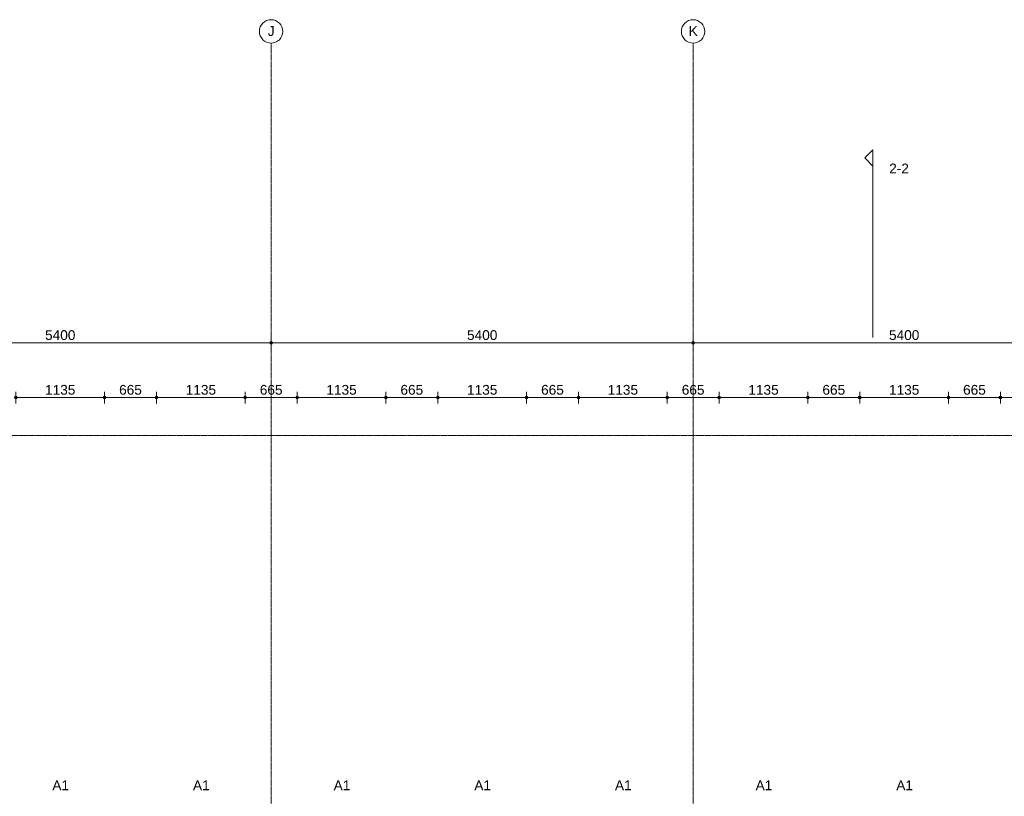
# Model space of a CAD drawing. Header units: millimetres. Extents: x 23523 to 72739, y 19604 to 59318.
# Tile 29 of 44: x 40011 to 52611, y 49386 to 59318. Entities that reach past the tile are written whole.
import ezdxf

# ---------------------------------------------------------------- set-up
doc = ezdxf.new("R2010")
doc.units = ezdxf.units.MM
doc.linetypes.add('stramien', pattern=[22.225, 12.7, -3.175, 3.175, -3.175])
doc.layers.add('00_Algemeen', color=7, linetype='Continuous', lineweight=9, true_color=0x00a600)
doc.layers.add('00_Algemeen-50', color=7, linetype='Continuous', lineweight=9)
doc.layers.add('30_Kozijnen-ramen-deuren', color=7, linetype='Continuous', lineweight=9)
doc.styles.add('Arial', font='arial.ttf', dxfattribs={"height": 125})
doc.dimstyles.new('00_AEE_maatvoering_2_5mm', dxfattribs={"dimscale": 304.8, "dimtxt": 127.532425, "dimasz": 0.459318, "dimexe": 0.246063, "dimexo": 0.0625, "dimgap": 0, "dimtad": 1, "dimdec": 0, "dimzin": 0, "dimdsep": 46, "dimtxsty": 'Arial', "dimblk1": 'DOTSMALL', "dimblk2": 'DOTSMALL', "dimsah": 1, "dimcen": 0.09, "dimdle": 0.246063, "dimazin": 0, "dimtfac": 1, "dimtdec": 4, "dimtix": 1, "dimtmove": 0, "dimatfit": 3, "dimfxl": 0.246063, "dimfxlon": 1, "dimtvp": 1, "dimtolj": 1, "dimtzin": 0, "dimarcsym": 2})

# ---------------------------------------------------------------- blocks, each defined once
blk = doc.blocks.new('Grid - 3 mm-485849-02 tweede verdieping - B')
at = {"layer": '00_Algemeen', "color": 7}
blk.add_circle((0, 0), 3, dxfattribs=at)
blk = doc.blocks.new('Section - Driehoek 45 graden-487097-02 tweede verdieping - B')
at = {"layer": '00_Algemeen', "color": 7}
for p, q in [((-2, 2.12), (-4.12, 0)), ((-4.12, 0), (0.12, 0)), ((0.12, 0), (-2, 2.12))]:
    blk.add_line(p, q, dxfattribs=at)
blk = doc.blocks.new('DIMBLOCK9-02 tweede verdieping - B')
at = {"layer": '00_Algemeen-50', "transparency": 16777216}
h = blk.add_hatch(color=256, dxfattribs=at)
edge = h.paths.add_edge_path()
edge.add_arc((37828, 55185), 17.5, 0, 360)
h = blk.add_hatch(color=256, dxfattribs=at)
edge = h.paths.add_edge_path()
edge.add_arc((43228, 55185), 17.5, 0, 360)
for p, q in [((37828, 55185), (37828, 55260)), ((43228, 55185), (43228, 55260)), ((37828, 55185), (43228, 55185)), ((37828, 55185), (37828, 55110)), ((43228, 55185), (43228, 55110))]:
    blk.add_line(p, q, dxfattribs=at)
for centre in [(37828, 55185), (43228, 55185)]:
    blk.add_circle(centre, 17.5, dxfattribs=at)
at = {"layer": '00_Algemeen-50', "color": 0, "transparency": 16777216, "insert": (40335, 55347), "char_height": 125, "width": 461.47, "attachment_point": 1, "line_spacing_factor": 0.941778, "style": 'Arial'}
blk.add_mtext('5400', dxfattribs=at)
blk = doc.blocks.new('_DotSmall')
at = {"color": 0, "linetype": 'ByBlock', "const_width": 0.5}
blk.add_lwpolyline([(-0.0625, 0, 1), (0.0625, 0, 1)], format="xyb", close=True, dxfattribs=at)
blk = doc.blocks.new('DIMBLOCK10-02 tweede verdieping - B')
at = {"layer": '00_Algemeen-50', "transparency": 16777216}
h = blk.add_hatch(color=256, dxfattribs=at)
edge = h.paths.add_edge_path()
edge.add_arc((43228, 55185), 17.5, 0, 360)
h = blk.add_hatch(color=256, dxfattribs=at)
edge = h.paths.add_edge_path()
edge.add_arc((48628, 55185), 17.5, 0, 360)
for p, q in [((43228, 55185), (43228, 55260)), ((48628, 55185), (48628, 55260)), ((43228, 55185), (48628, 55185)), ((43228, 55185), (43228, 55110)), ((48628, 55185), (48628, 55110))]:
    blk.add_line(p, q, dxfattribs=at)
for centre in [(43228, 55185), (48628, 55185)]:
    blk.add_circle(centre, 17.5, dxfattribs=at)
at = {"layer": '00_Algemeen-50', "color": 0, "transparency": 16777216, "insert": (45735, 55347), "char_height": 125, "width": 461.47, "attachment_point": 1, "line_spacing_factor": 0.941778, "style": 'Arial'}
blk.add_mtext('5400', dxfattribs=at)
blk = doc.blocks.new('DIMBLOCK11-02 tweede verdieping - B')
at = {"layer": '00_Algemeen-50', "transparency": 16777216}
h = blk.add_hatch(color=256, dxfattribs=at)
edge = h.paths.add_edge_path()
edge.add_arc((48628, 55185), 17.5, 0, 360)
h = blk.add_hatch(color=256, dxfattribs=at)
edge = h.paths.add_edge_path()
edge.add_arc((54028, 55185), 17.5, 0, 360)
for p, q in [((48628, 55185), (48628, 55260)), ((54028, 55185), (54028, 55260)), ((48628, 55185), (54028, 55185)), ((48628, 55185), (48628, 55110)), ((54028, 55185), (54028, 55110))]:
    blk.add_line(p, q, dxfattribs=at)
for centre in [(48628, 55185), (54028, 55185)]:
    blk.add_circle(centre, 17.5, dxfattribs=at)
at = {"layer": '00_Algemeen-50', "color": 0, "transparency": 16777216, "insert": (51135, 55347), "char_height": 125, "width": 461.47, "attachment_point": 1, "line_spacing_factor": 0.941778, "style": 'Arial'}
blk.add_mtext('5400', dxfattribs=at)
blk = doc.blocks.new('DIMBLOCK89-02 tweede verdieping - B')
at = {"layer": '00_Algemeen-50', "transparency": 16777216}
h = blk.add_hatch(color=256, dxfattribs=at)
edge = h.paths.add_edge_path()
edge.add_arc((39960, 54485), 17.5, 0, 360)
h = blk.add_hatch(color=256, dxfattribs=at)
edge = h.paths.add_edge_path()
edge.add_arc((41095, 54485), 17.5, 0, 360)
for p, q in [((39960, 54485), (39960, 54560)), ((41095, 54485), (41095, 54560)), ((39960, 54485), (41095, 54485)), ((39960, 54485), (39960, 54410)), ((41095, 54485), (41095, 54410))]:
    blk.add_line(p, q, dxfattribs=at)
for centre in [(39960, 54485), (41095, 54485)]:
    blk.add_circle(centre, 17.5, dxfattribs=at)
at = {"layer": '00_Algemeen-50', "color": 0, "transparency": 16777216, "insert": (40335, 54647), "char_height": 125, "width": 461.47, "attachment_point": 1, "line_spacing_factor": 0.941778, "style": 'Arial'}
blk.add_mtext('1135', dxfattribs=at)
blk = doc.blocks.new('DIMBLOCK90-02 tweede verdieping - B')
at = {"layer": '00_Algemeen-50', "transparency": 16777216}
h = blk.add_hatch(color=256, dxfattribs=at)
edge = h.paths.add_edge_path()
edge.add_arc((41095, 54485), 17.5, 0, 360)
h = blk.add_hatch(color=256, dxfattribs=at)
edge = h.paths.add_edge_path()
edge.add_arc((41760, 54485), 17.5, 0, 360)
for p, q in [((41095, 54485), (41095, 54560)), ((41760, 54485), (41760, 54560)), ((41095, 54485), (41760, 54485)), ((41095, 54485), (41095, 54410)), ((41760, 54485), (41760, 54410))]:
    blk.add_line(p, q, dxfattribs=at)
for centre in [(41095, 54485), (41760, 54485)]:
    blk.add_circle(centre, 17.5, dxfattribs=at)
at = {"layer": '00_Algemeen-50', "color": 0, "transparency": 16777216, "insert": (41283, 54647), "char_height": 125, "width": 346.1, "attachment_point": 1, "line_spacing_factor": 0.941778, "style": 'Arial'}
blk.add_mtext('665', dxfattribs=at)
blk = doc.blocks.new('DIMBLOCK91-02 tweede verdieping - B')
at = {"layer": '00_Algemeen-50', "transparency": 16777216}
h = blk.add_hatch(color=256, dxfattribs=at)
edge = h.paths.add_edge_path()
edge.add_arc((41760, 54485), 17.5, 0, 360)
h = blk.add_hatch(color=256, dxfattribs=at)
edge = h.paths.add_edge_path()
edge.add_arc((42895, 54485), 17.5, 0, 360)
for p, q in [((41760, 54485), (41760, 54560)), ((42895, 54485), (42895, 54560)), ((41760, 54485), (42895, 54485)), ((41760, 54485), (41760, 54410)), ((42895, 54485), (42895, 54410))]:
    blk.add_line(p, q, dxfattribs=at)
for centre in [(41760, 54485), (42895, 54485)]:
    blk.add_circle(centre, 17.5, dxfattribs=at)
at = {"layer": '00_Algemeen-50', "color": 0, "transparency": 16777216, "insert": (42135, 54647), "char_height": 125, "width": 461.47, "attachment_point": 1, "line_spacing_factor": 0.941778, "style": 'Arial'}
blk.add_mtext('1135', dxfattribs=at)
blk = doc.blocks.new('DIMBLOCK92-02 tweede verdieping - B')
at = {"layer": '00_Algemeen-50', "transparency": 16777216}
h = blk.add_hatch(color=256, dxfattribs=at)
edge = h.paths.add_edge_path()
edge.add_arc((42895, 54485), 17.5, 0, 360)
h = blk.add_hatch(color=256, dxfattribs=at)
edge = h.paths.add_edge_path()
edge.add_arc((43560, 54485), 17.5, 0, 360)
for p, q in [((42895, 54485), (42895, 54560)), ((43560, 54485), (43560, 54560)), ((42895, 54485), (43560, 54485)), ((42895, 54485), (42895, 54410)), ((43560, 54485), (43560, 54410))]:
    blk.add_line(p, q, dxfattribs=at)
for centre in [(42895, 54485), (43560, 54485)]:
    blk.add_circle(centre, 17.5, dxfattribs=at)
at = {"layer": '00_Algemeen-50', "color": 0, "transparency": 16777216, "insert": (43083, 54647), "char_height": 125, "width": 346.1, "attachment_point": 1, "line_spacing_factor": 0.941778, "style": 'Arial'}
blk.add_mtext('665', dxfattribs=at)
blk = doc.blocks.new('DIMBLOCK93-02 tweede verdieping - B')
at = {"layer": '00_Algemeen-50', "transparency": 16777216}
h = blk.add_hatch(color=256, dxfattribs=at)
edge = h.paths.add_edge_path()
edge.add_arc((43560, 54485), 17.5, 0, 360)
h = blk.add_hatch(color=256, dxfattribs=at)
edge = h.paths.add_edge_path()
edge.add_arc((44695, 54485), 17.5, 0, 360)
for p, q in [((43560, 54485), (43560, 54560)), ((44695, 54485), (44695, 54560)), ((43560, 54485), (44695, 54485)), ((43560, 54485), (43560, 54410)), ((44695, 54485), (44695, 54410))]:
    blk.add_line(p, q, dxfattribs=at)
for centre in [(43560, 54485), (44695, 54485)]:
    blk.add_circle(centre, 17.5, dxfattribs=at)
at = {"layer": '00_Algemeen-50', "color": 0, "transparency": 16777216, "insert": (43935, 54647), "char_height": 125, "width": 461.47, "attachment_point": 1, "line_spacing_factor": 0.941778, "style": 'Arial'}
blk.add_mtext('1135', dxfattribs=at)
blk = doc.blocks.new('DIMBLOCK94-02 tweede verdieping - B')
at = {"layer": '00_Algemeen-50', "transparency": 16777216}
h = blk.add_hatch(color=256, dxfattribs=at)
edge = h.paths.add_edge_path()
edge.add_arc((44695, 54485), 17.5, 0, 360)
h = blk.add_hatch(color=256, dxfattribs=at)
edge = h.paths.add_edge_path()
edge.add_arc((45360, 54485), 17.5, 0, 360)
for p, q in [((44695, 54485), (44695, 54560)), ((45360, 54485), (45360, 54560)), ((44695, 54485), (45360, 54485)), ((44695, 54485), (44695, 54410)), ((45360, 54485), (45360, 54410))]:
    blk.add_line(p, q, dxfattribs=at)
for centre in [(44695, 54485), (45360, 54485)]:
    blk.add_circle(centre, 17.5, dxfattribs=at)
at = {"layer": '00_Algemeen-50', "color": 0, "transparency": 16777216, "insert": (44883, 54647), "char_height": 125, "width": 346.1, "attachment_point": 1, "line_spacing_factor": 0.941778, "style": 'Arial'}
blk.add_mtext('665', dxfattribs=at)
blk = doc.blocks.new('DIMBLOCK95-02 tweede verdieping - B')
at = {"layer": '00_Algemeen-50', "transparency": 16777216}
h = blk.add_hatch(color=256, dxfattribs=at)
edge = h.paths.add_edge_path()
edge.add_arc((45360, 54485), 17.5, 0, 360)
h = blk.add_hatch(color=256, dxfattribs=at)
edge = h.paths.add_edge_path()
edge.add_arc((46495, 54485), 17.5, 0, 360)
for p, q in [((45360, 54485), (45360, 54560)), ((46495, 54485), (46495, 54560)), ((45360, 54485), (46495, 54485)), ((45360, 54485), (45360, 54410)), ((46495, 54485), (46495, 54410))]:
    blk.add_line(p, q, dxfattribs=at)
for centre in [(45360, 54485), (46495, 54485)]:
    blk.add_circle(centre, 17.5, dxfattribs=at)
at = {"layer": '00_Algemeen-50', "color": 0, "transparency": 16777216, "insert": (45735, 54647), "char_height": 125, "width": 461.47, "attachment_point": 1, "line_spacing_factor": 0.941778, "style": 'Arial'}
blk.add_mtext('1135', dxfattribs=at)
blk = doc.blocks.new('DIMBLOCK96-02 tweede verdieping - B')
at = {"layer": '00_Algemeen-50', "transparency": 16777216}
h = blk.add_hatch(color=256, dxfattribs=at)
edge = h.paths.add_edge_path()
edge.add_arc((46495, 54485), 17.5, 0, 360)
h = blk.add_hatch(color=256, dxfattribs=at)
edge = h.paths.add_edge_path()
edge.add_arc((47160, 54485), 17.5, 0, 360)
for p, q in [((46495, 54485), (46495, 54560)), ((47160, 54485), (47160, 54560)), ((46495, 54485), (47160, 54485)), ((46495, 54485), (46495, 54410)), ((47160, 54485), (47160, 54410))]:
    blk.add_line(p, q, dxfattribs=at)
for centre in [(46495, 54485), (47160, 54485)]:
    blk.add_circle(centre, 17.5, dxfattribs=at)
at = {"layer": '00_Algemeen-50', "color": 0, "transparency": 16777216, "insert": (46683, 54647), "char_height": 125, "width": 346.1, "attachment_point": 1, "line_spacing_factor": 0.941778, "style": 'Arial'}
blk.add_mtext('665', dxfattribs=at)
blk = doc.blocks.new('DIMBLOCK97-02 tweede verdieping - B')
at = {"layer": '00_Algemeen-50', "transparency": 16777216}
h = blk.add_hatch(color=256, dxfattribs=at)
edge = h.paths.add_edge_path()
edge.add_arc((47160, 54485), 17.5, 0, 360)
h = blk.add_hatch(color=256, dxfattribs=at)
edge = h.paths.add_edge_path()
edge.add_arc((48295, 54485), 17.5, 0, 360)
for p, q in [((47160, 54485), (47160, 54560)), ((48295, 54485), (48295, 54560)), ((47160, 54485), (48295, 54485)), ((47160, 54485), (47160, 54410)), ((48295, 54485), (48295, 54410))]:
    blk.add_line(p, q, dxfattribs=at)
for centre in [(47160, 54485), (48295, 54485)]:
    blk.add_circle(centre, 17.5, dxfattribs=at)
at = {"layer": '00_Algemeen-50', "color": 0, "transparency": 16777216, "insert": (47535, 54647), "char_height": 125, "width": 461.47, "attachment_point": 1, "line_spacing_factor": 0.941778, "style": 'Arial'}
blk.add_mtext('1135', dxfattribs=at)
blk = doc.blocks.new('DIMBLOCK98-02 tweede verdieping - B')
at = {"layer": '00_Algemeen-50', "transparency": 16777216}
h = blk.add_hatch(color=256, dxfattribs=at)
edge = h.paths.add_edge_path()
edge.add_arc((48295, 54485), 17.5, 0, 360)
h = blk.add_hatch(color=256, dxfattribs=at)
edge = h.paths.add_edge_path()
edge.add_arc((48960, 54485), 17.5, 0, 360)
for p, q in [((48295, 54485), (48295, 54560)), ((48960, 54485), (48960, 54560)), ((48295, 54485), (48960, 54485)), ((48295, 54485), (48295, 54410)), ((48960, 54485), (48960, 54410))]:
    blk.add_line(p, q, dxfattribs=at)
for centre in [(48295, 54485), (48960, 54485)]:
    blk.add_circle(centre, 17.5, dxfattribs=at)
at = {"layer": '00_Algemeen-50', "color": 0, "transparency": 16777216, "insert": (48483, 54647), "char_height": 125, "width": 346.1, "attachment_point": 1, "line_spacing_factor": 0.941778, "style": 'Arial'}
blk.add_mtext('665', dxfattribs=at)
blk = doc.blocks.new('DIMBLOCK99-02 tweede verdieping - B')
at = {"layer": '00_Algemeen-50', "transparency": 16777216}
h = blk.add_hatch(color=256, dxfattribs=at)
edge = h.paths.add_edge_path()
edge.add_arc((48960, 54485), 17.5, 0, 360)
h = blk.add_hatch(color=256, dxfattribs=at)
edge = h.paths.add_edge_path()
edge.add_arc((50095, 54485), 17.5, 0, 360)
for p, q in [((48960, 54485), (48960, 54560)), ((50095, 54485), (50095, 54560)), ((48960, 54485), (50095, 54485)), ((48960, 54485), (48960, 54410)), ((50095, 54485), (50095, 54410))]:
    blk.add_line(p, q, dxfattribs=at)
for centre in [(48960, 54485), (50095, 54485)]:
    blk.add_circle(centre, 17.5, dxfattribs=at)
at = {"layer": '00_Algemeen-50', "color": 0, "transparency": 16777216, "insert": (49335, 54647), "char_height": 125, "width": 461.47, "attachment_point": 1, "line_spacing_factor": 0.941778, "style": 'Arial'}
blk.add_mtext('1135', dxfattribs=at)
blk = doc.blocks.new('DIMBLOCK100-02 tweede verdieping - B')
at = {"layer": '00_Algemeen-50', "transparency": 16777216}
h = blk.add_hatch(color=256, dxfattribs=at)
edge = h.paths.add_edge_path()
edge.add_arc((50095, 54485), 17.5, 0, 360)
h = blk.add_hatch(color=256, dxfattribs=at)
edge = h.paths.add_edge_path()
edge.add_arc((50760, 54485), 17.5, 0, 360)
for p, q in [((50095, 54485), (50095, 54560)), ((50760, 54485), (50760, 54560)), ((50095, 54485), (50760, 54485)), ((50095, 54485), (50095, 54410)), ((50760, 54485), (50760, 54410))]:
    blk.add_line(p, q, dxfattribs=at)
for centre in [(50095, 54485), (50760, 54485)]:
    blk.add_circle(centre, 17.5, dxfattribs=at)
at = {"layer": '00_Algemeen-50', "color": 0, "transparency": 16777216, "insert": (50283, 54647), "char_height": 125, "width": 346.1, "attachment_point": 1, "line_spacing_factor": 0.941778, "style": 'Arial'}
blk.add_mtext('665', dxfattribs=at)
blk = doc.blocks.new('DIMBLOCK101-02 tweede verdieping - B')
at = {"layer": '00_Algemeen-50', "transparency": 16777216}
h = blk.add_hatch(color=256, dxfattribs=at)
edge = h.paths.add_edge_path()
edge.add_arc((50760, 54485), 17.5, 0, 360)
h = blk.add_hatch(color=256, dxfattribs=at)
edge = h.paths.add_edge_path()
edge.add_arc((51895, 54485), 17.5, 0, 360)
for p, q in [((50760, 54485), (50760, 54560)), ((51895, 54485), (51895, 54560)), ((50760, 54485), (51895, 54485)), ((50760, 54485), (50760, 54410)), ((51895, 54485), (51895, 54410))]:
    blk.add_line(p, q, dxfattribs=at)
for centre in [(50760, 54485), (51895, 54485)]:
    blk.add_circle(centre, 17.5, dxfattribs=at)
at = {"layer": '00_Algemeen-50', "color": 0, "transparency": 16777216, "insert": (51135, 54647), "char_height": 125, "width": 461.47, "attachment_point": 1, "line_spacing_factor": 0.941778, "style": 'Arial'}
blk.add_mtext('1135', dxfattribs=at)
blk = doc.blocks.new('DIMBLOCK102-02 tweede verdieping - B')
at = {"layer": '00_Algemeen-50', "transparency": 16777216}
h = blk.add_hatch(color=256, dxfattribs=at)
edge = h.paths.add_edge_path()
edge.add_arc((51895, 54485), 17.5, 0, 360)
h = blk.add_hatch(color=256, dxfattribs=at)
edge = h.paths.add_edge_path()
edge.add_arc((52560, 54485), 17.5, 0, 360)
for p, q in [((51895, 54485), (51895, 54560)), ((52560, 54485), (52560, 54560)), ((51895, 54485), (52560, 54485)), ((51895, 54485), (51895, 54410)), ((52560, 54485), (52560, 54410))]:
    blk.add_line(p, q, dxfattribs=at)
for centre in [(51895, 54485), (52560, 54485)]:
    blk.add_circle(centre, 17.5, dxfattribs=at)
at = {"layer": '00_Algemeen-50', "color": 0, "transparency": 16777216, "insert": (52083, 54647), "char_height": 125, "width": 346.1, "attachment_point": 1, "line_spacing_factor": 0.941778, "style": 'Arial'}
blk.add_mtext('665', dxfattribs=at)
blk = doc.blocks.new('DIMBLOCK103-02 tweede verdieping - B')
at = {"layer": '00_Algemeen-50', "transparency": 16777216}
h = blk.add_hatch(color=256, dxfattribs=at)
edge = h.paths.add_edge_path()
edge.add_arc((52560, 54485), 17.5, 0, 360)
h = blk.add_hatch(color=256, dxfattribs=at)
edge = h.paths.add_edge_path()
edge.add_arc((53695, 54485), 17.5, 0, 360)
for p, q in [((52560, 54485), (52560, 54560)), ((53695, 54485), (53695, 54560)), ((52560, 54485), (53695, 54485)), ((52560, 54485), (52560, 54410)), ((53695, 54485), (53695, 54410))]:
    blk.add_line(p, q, dxfattribs=at)
for centre in [(52560, 54485), (53695, 54485)]:
    blk.add_circle(centre, 17.5, dxfattribs=at)
at = {"layer": '00_Algemeen-50', "color": 0, "transparency": 16777216, "insert": (52935, 54647), "char_height": 125, "width": 461.47, "attachment_point": 1, "line_spacing_factor": 0.941778, "style": 'Arial'}
blk.add_mtext('1135', dxfattribs=at)

msp = doc.modelspace()

# ---------------------------------------------------------------- linework, layer by layer
at = {"layer": '00_Algemeen', "color": 150, "linetype": 'stramien', "true_color": 0x0080ff}
for p, q in [((43227.5, 20667.9), (43227.5, 59018.3)), ((48627.5, 20667.9), (48627.5, 59018.3)), ((72439, 54000), (23823.4, 54000))]:
    msp.add_line(p, q, dxfattribs=at)
at = {"layer": '00_Algemeen', "color": 7}
msp.add_line((50929.6, 55253.2), (50929.6, 57449.5), dxfattribs=at)

# ---------------------------------------------------------------- block references
at = {"layer": '00_Algemeen', "color": 7, "xscale": 49.99999999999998, "yscale": 49.99999999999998, "zscale": 49.99999999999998}
for p in [(43227.5, 59168.3), (48627.5, 59168.3)]:
    msp.add_blockref('Grid - 3 mm-485849-02 tweede verdieping - B', p, dxfattribs=at)
at = {"layer": '00_Algemeen', "color": 7, "extrusion": (0, 0, -1), "xscale": 49.99999999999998, "yscale": 49.99999999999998, "zscale": 49.99999999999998, "rotation": 270.0000000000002}
msp.add_blockref('Section - Driehoek 45 graden-487097-02 tweede verdieping - B', (-50929.6, 57449.5), dxfattribs=at)

# ---------------------------------------------------------------- texts
at = {"layer": '00_Algemeen', "color": 7, "char_height": 125, "attachment_point": 1, "style": 'Arial'}
for s, insert, width in [('J', (43185.1, 59236.4), 108.228), ('K', (48571.9, 59236.4), 140.295)]:
    msp.add_mtext(s, dxfattribs=dict(at, insert=insert, width=width))
at = {"layer": '00_Algemeen', "color": 5, "true_color": 0x0000ff, "insert": (51137.3, 57478.2), "char_height": 125, "width": 304.641, "attachment_point": 1, "style": 'Arial'}
msp.add_mtext('2-2', dxfattribs=at)
at = {"layer": '30_Kozijnen-ramen-deuren', "char_height": 125, "width": 256.54, "attachment_point": 1, "style": 'Arial'}
for insert in [(40428.3, 49588.8), (42228.3, 49588.8), (44028.3, 49588.8), (45828.3, 49588.8), (47628.3, 49588.8), (49428.3, 49588.8), (51228.3, 49588.8)]:
    msp.add_mtext('A1', dxfattribs=dict(at, insert=insert))

# ---------------------------------------------------------------- dimensions: what is measured, and where the dimension line sits
at = {"layer": '00_Algemeen', "color": 7}
for base, p1, p2, override, picture, middle in [((43227.5, 55184.7), (37827.5, 55259.7), (43227.5, 55259.7), {"dimpost": '<>', "dimfxl": 5400.000001}, 'DIMBLOCK9-02 tweede verdieping - B', (40527.5, 55248.5)), ((48627.5, 55184.7), (43227.5, 55259.7), (48627.5, 55259.7), {"dimpost": '<>', "dimfxl": 5400}, 'DIMBLOCK10-02 tweede verdieping - B', (45927.5, 55248.5)), ((54027.5, 55184.7), (48627.5, 55259.7), (54027.5, 55259.7), {"dimpost": '<>', "dimfxl": 5400}, 'DIMBLOCK11-02 tweede verdieping - B', (51327.5, 55248.5)), ((41095, 54484.7), (39960, 54409.7), (41095, 54409.7), {"dimpost": '<>', "dimfxl": 1135}, 'DIMBLOCK89-02 tweede verdieping - B', (40527.5, 54548.5)), ((41760, 54484.7), (41095, 54409.7), (41760, 54409.7), {"dimpost": '<>', "dimfxl": 665}, 'DIMBLOCK90-02 tweede verdieping - B', (41427.5, 54548.5)), ((42895, 54484.7), (41760, 54409.7), (42895, 54409.7), {"dimpost": '<>', "dimfxl": 1135}, 'DIMBLOCK91-02 tweede verdieping - B', (42327.5, 54548.5)), ((43560, 54484.7), (42895, 54409.7), (43560, 54409.7), {"dimpost": '<>', "dimfxl": 665}, 'DIMBLOCK92-02 tweede verdieping - B', (43227.5, 54548.5)), ((44695, 54484.7), (43560, 54409.7), (44695, 54409.7), {"dimpost": '<>', "dimfxl": 1135}, 'DIMBLOCK93-02 tweede verdieping - B', (44127.5, 54548.5)), ((45360, 54484.7), (44695, 54409.7), (45360, 54409.7), {"dimpost": '<>', "dimfxl": 665}, 'DIMBLOCK94-02 tweede verdieping - B', (45027.5, 54548.5)), ((46495, 54484.7), (45360, 54409.7), (46495, 54409.7), {"dimpost": '<>', "dimfxl": 1135}, 'DIMBLOCK95-02 tweede verdieping - B', (45927.5, 54548.5)), ((47160, 54484.7), (46495, 54409.7), (47160, 54409.7), {"dimpost": '<>', "dimfxl": 665}, 'DIMBLOCK96-02 tweede verdieping - B', (46827.5, 54548.5)), ((48295, 54484.7), (47160, 54409.7), (48295, 54409.7), {"dimpost": '<>', "dimfxl": 1135}, 'DIMBLOCK97-02 tweede verdieping - B', (47727.5, 54548.5)), ((48960, 54484.7), (48295, 54409.7), (48960, 54409.7), {"dimpost": '<>', "dimfxl": 665}, 'DIMBLOCK98-02 tweede verdieping - B', (48627.5, 54548.5)), ((50095, 54484.7), (48960, 54409.7), (50095, 54409.7), {"dimpost": '<>', "dimfxl": 1135}, 'DIMBLOCK99-02 tweede verdieping - B', (49527.5, 54548.5)), ((50760, 54484.7), (50095, 54409.7), (50760, 54409.7), {"dimpost": '<>', "dimfxl": 665}, 'DIMBLOCK100-02 tweede verdieping - B', (50427.5, 54548.5)), ((51895, 54484.7), (50760, 54409.7), (51895, 54409.7), {"dimpost": '<>', "dimfxl": 1135}, 'DIMBLOCK101-02 tweede verdieping - B', (51327.5, 54548.5)), ((52560, 54484.7), (51895, 54409.7), (52560, 54409.7), {"dimpost": '<>', "dimfxl": 665}, 'DIMBLOCK102-02 tweede verdieping - B', (52227.5, 54548.5)), ((53695, 54484.7), (52560, 54409.7), (53695, 54409.7), {"dimpost": '<>', "dimfxl": 1135}, 'DIMBLOCK103-02 tweede verdieping - B', (53127.5, 54548.5))]:
    dim = msp.add_linear_dim(base=base, p1=p1, p2=p2, dimstyle='00_AEE_maatvoering_2_5mm', override=override, dxfattribs=at)
    dim.commit()
    dim.dimension.update_dxf_attribs({"geometry": picture, "text_midpoint": middle})

doc.saveas('drawing.dxf')
